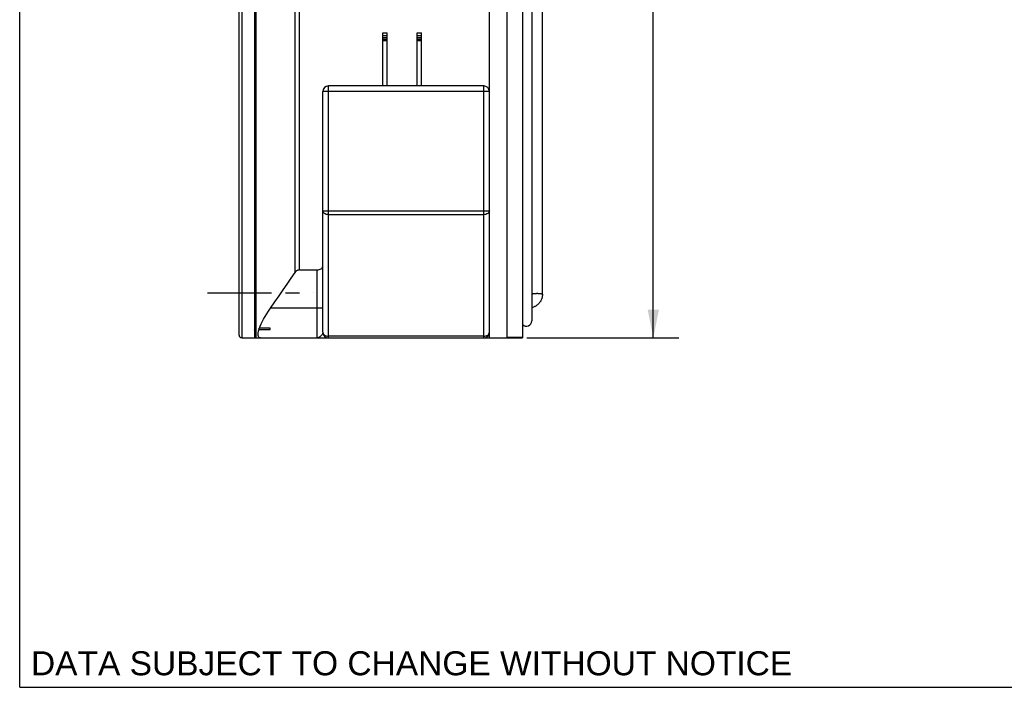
# Model space of a CAD drawing. Header units: inches. Extents: x 0 to 22, y 0 to 17.
# Tile 1 of 7: x 0 to 7, y 0 to 4.7. Entities that reach past the tile are written whole.
import ezdxf

# ---------------------------------------------------------------- set-up
doc = ezdxf.new("R2010")
doc.units = ezdxf.units.IN
doc.header["$LTSCALE"] = 1.21
doc.header["$MEASUREMENT"] = 0
doc.linetypes.add('CENTER', pattern=[0.6, 0.375, -0.075, 0.075, -0.075])
doc.layers.get('0').update_dxf_attribs({"linetype": 'CONTINUOUS'})
doc.layers.add('DEFAULT_1', color=7, linetype='CENTER')
doc.layers.add('DIMENSIONS', color=7, linetype='CONTINUOUS')
doc.styles.get("Standard").update_dxf_attribs({"font": 'arial.ttf'})
doc.dimstyles.new('DIMSTYLE_1', dxfattribs={"dimtxt": 0.17, "dimasz": 0.2, "dimexe": 0.09, "dimexo": 0.07, "dimgap": 0.0425, "dimtad": 0, "dimtih": 1, "dimtoh": 1, "dimzin": 4, "dimdsep": 46, "dimtxsty": 'Standard', "dimblk": '_FILLED', "dimblk1": '_FILLED', "dimblk2": '_FILLED', "dimcen": 0.09, "dimazin": 1, "dimtfac": 1, "dimtdec": 3, "dimtofl": 0, "dimtmove": 0, "dimatfit": 3, "dimldrblk": '_FILLED', "dimfxl": 0, "dimtolj": 1, "dimtzin": 4, "dimarcsym": 0})

# ---------------------------------------------------------------- blocks, each defined once
blk = doc.blocks.new('_FILLED')
at = {"color": 0, "linetype": 'ByBlock'}
blk.add_solid([(0, 0), (-1, 0.2), (-1, -0.2)], dxfattribs=at)
blk = doc.blocks.new('*D2')
at = {"layer": 'DIMENSIONS', "color": 2, "linetype": 'Continuous'}
for p, q in [((3.7046, 8.3918), (4.6714, 8.3918)), ((4.4914, 8.3918), (4.4914, 5.6034)), ((4.4914, 2.4749), (4.4914, 5.0084)), ((3.5946, 2.4749), (4.6714, 2.4749))]:
    blk.add_line(p, q, dxfattribs=at)
at = {"layer": 'DIMENSIONS', "color": 2, "linetype": 'Continuous', "xscale": 0.2, "yscale": 0.2, "zscale": 0.2}
for p, rotation in [((4.4914, 8.3918), 90), ((4.4914, 2.4749), 270)]:
    blk.add_blockref('_FILLED', p, dxfattribs=dict(at, rotation=rotation))
at = {"layer": 'DIMENSIONS', "color": 2, "linetype": 'Continuous', "insert": (4.4914, 5.5184), "char_height": 0.17, "width": 0.539703, "attachment_point": 2, "line_spacing_factor": 0.9}
blk.add_mtext('5.92\\PREF.', dxfattribs=at)

msp = doc.modelspace()

# ---------------------------------------------------------------- linework, layer by layer
at = {"color": 7, "linetype": 'Continuous'}
for p, q in [((0, 0), (0, 17)), ((1.9525, 2.9383), (1.9525, 8.3918)), ((1.9836, 2.9559), (1.9836, 8.3919)), ((1.5546, 2.4949), (1.5546, 8.3718)), ((3.6296, 8.2714), (3.6296, 2.5954)), ((3.7056, 2.7834), (3.7056, 8.0834)), ((1.6646, 5.3373), (1.6646, 2.4749)), ((3.4546, 2.4749), (3.4546, 5.3372)), ((1.6735, 5.2568), (1.6735, 2.4749)), ((1.5746, 5.204), (1.5746, 2.4749)), ((3.3296, 2.4749), (3.3296, 5.2264)), ((3.5646, 5.2039), (3.5646, 2.4749)), ((2.5746, 4.6338), (2.6046, 4.6338)), ((2.5746, 4.2588), (2.5746, 4.6338)), ((2.5746, 4.615), (2.6046, 4.615)), ((2.6046, 4.2588), (2.6046, 4.6338)), ((2.8171, 4.6338), (2.8471, 4.6338)), ((2.8171, 4.2588), (2.8171, 4.6338)), ((2.8171, 4.615), (2.8471, 4.615)), ((2.8471, 4.2588), (2.8471, 4.6338)), ((2.5746, 4.6028), (2.6046, 4.6028)), ((2.5746, 4.5894), (2.6046, 4.5894)), ((2.5746, 4.5809), (2.6046, 4.5809)), ((2.8171, 4.6028), (2.8471, 4.6028)), ((2.8171, 4.5894), (2.8471, 4.5894)), ((2.8171, 4.5809), (2.8471, 4.5809)), ((3.2896, 4.2588), (2.1886, 4.2588)), ((2.1886, 2.4749), (2.1886, 4.2588)), ((3.2896, 2.4749), (3.2896, 4.2588)), ((3.3296, 4.2188), (2.1486, 4.2188)), ((2.1486, 2.5149), (2.1486, 4.2188)), ((2.1486, 3.3754), (3.3296, 3.3754)), ((3.2896, 3.3471), (2.1886, 3.3471)), ((1.9836, 2.9559), (2.1086, 2.9559)), ((2.1086, 2.4749), (2.1086, 2.9559)), ((2.1486, 2.6859), (1.7785, 2.6859)), ((1.6664, 2.5254), (1.6662, 2.5267)), ((1.6667, 2.5239), (1.6664, 2.5254)), ((1.667, 2.5215), (1.6667, 2.5239)), ((1.6676, 2.5178), (1.667, 2.5215)), ((1.6684, 2.5121), (1.6676, 2.5178)), ((1.6935, 2.5349), (1.7002, 2.5443)), ((1.6935, 2.5349), (1.7746, 2.5349)), ((1.7746, 2.5443), (1.7002, 2.5443)), ((1.7746, 2.5349), (1.7746, 2.5443)), ((1.5746, 2.4749), (3.2896, 2.4749)), ((1.6699, 2.5013), (1.6684, 2.5121)), ((1.6735, 2.4749), (1.6699, 2.5013)), ((2.1086, 2.4749), (2.1886, 2.4749)), ((2.1324, 2.4855), (2.1286, 2.4824)), ((3.2896, 2.4867), (2.1886, 2.4867)), ((3.2896, 2.4749), (3.3296, 2.4749)), ((3.3296, 2.4749), (3.5646, 2.4749)), ((3.4546, 2.479), (3.5646, 2.479)), ((0, 0), (22, 0))]:
    msp.add_line(p, q, dxfattribs=at)
for points in [[(2.1886, 3.3471), (2.1808, 3.3477), (2.1733, 3.3493), (2.1664, 3.3519), (2.1603, 3.3554), (2.1553, 3.3597), (2.1516, 3.3646), (2.1493, 3.3699), (2.1486, 3.3754)], [(3.3296, 3.3754), (3.3288, 3.3699), (3.3265, 3.3646), (3.3228, 3.3597), (3.3178, 3.3554), (3.3118, 3.3519), (3.3049, 3.3493), (3.2974, 3.3477), (3.2896, 3.3471)], [(1.7785, 2.6859), (1.8086, 2.7292), (1.8383, 2.7719), (1.8675, 2.8142), (1.8963, 2.856), (1.9247, 2.8974), (1.9525, 2.9383)], [(1.9836, 2.9559), (1.9799, 2.9557), (1.9762, 2.9551), (1.9726, 2.9541), (1.9692, 2.9527), (1.9659, 2.951), (1.9628, 2.949), (1.9599, 2.9467), (1.9573, 2.9441), (1.9548, 2.9413), (1.9525, 2.9383)], [(2.1086, 2.9559), (2.1159, 2.9564), (2.1229, 2.9577), (2.1298, 2.96), (2.136, 2.9631), (2.1412, 2.967), (2.1451, 2.9717), (2.1476, 2.9768), (2.1486, 2.9825)], [(3.6296, 2.7834), (3.6296, 2.7838), (3.6298, 2.7841), (3.6301, 2.7845), (3.6305, 2.7849), (3.631, 2.7852), (3.6317, 2.7856), (3.6324, 2.7859), (3.6333, 2.7862), (3.6343, 2.7866), (3.6354, 2.7869), (3.6366, 2.7872), (3.6378, 2.7875), (3.6392, 2.7878), (3.6407, 2.788), (3.6422, 2.7883), (3.6439, 2.7885), (3.6456, 2.7888), (3.6473, 2.789), (3.6492, 2.7892), (3.6511, 2.7893), (3.653, 2.7895), (3.655, 2.7896), (3.657, 2.7897), (3.6591, 2.7898), (3.6612, 2.7899), (3.6633, 2.7899), (3.6654, 2.79), (3.6676, 2.79)], [(3.7056, 2.7834), (3.7054, 2.7788), (3.7051, 2.7743), (3.7046, 2.7698), (3.7038, 2.7653), (3.7029, 2.7609), (3.7017, 2.7565), (3.7004, 2.7522), (3.6988, 2.7479), (3.697, 2.7437), (3.695, 2.7396), (3.6929, 2.7356), (3.6905, 2.7317), (3.688, 2.7279), (3.6853, 2.7243), (3.6824, 2.7207), (3.6794, 2.7173), (3.6762, 2.714), (3.6728, 2.7109), (3.6693, 2.708), (3.6657, 2.7052), (3.6619, 2.7026), (3.658, 2.7002), (3.654, 2.6979), (3.6499, 2.6958), (3.6457, 2.694), (3.6415, 2.6923), (3.6371, 2.6908), (3.6327, 2.6895), (3.6296, 2.6888)], [(3.6676, 2.79), (3.6697, 2.79), (3.6718, 2.7899), (3.6739, 2.7899), (3.676, 2.7898), (3.6781, 2.7897), (3.6801, 2.7896), (3.6821, 2.7895), (3.684, 2.7893), (3.6859, 2.7892), (3.6878, 2.789), (3.6895, 2.7888), (3.6912, 2.7885), (3.6929, 2.7883), (3.6944, 2.788), (3.6959, 2.7878), (3.6973, 2.7875), (3.6985, 2.7872), (3.6997, 2.7869), (3.7008, 2.7866), (3.7018, 2.7862), (3.7027, 2.7859), (3.7034, 2.7856), (3.7041, 2.7852), (3.7046, 2.7849), (3.705, 2.7845), (3.7053, 2.7841), (3.7055, 2.7838), (3.7056, 2.7834)], [(1.7002, 2.5443), (1.7056, 2.5581), (1.7121, 2.5731), (1.7199, 2.5892), (1.729, 2.6065), (1.7394, 2.625), (1.7511, 2.6444), (1.7641, 2.6648), (1.7785, 2.6859)], [(1.6659, 2.5284), (1.6658, 2.5289), (1.6657, 2.5294), (1.6656, 2.5299), (1.6655, 2.5303), (1.6655, 2.5307), (1.6654, 2.5311), (1.6653, 2.5314), (1.6652, 2.5317), (1.6651, 2.532), (1.6651, 2.5322), (1.665, 2.5324), (1.6649, 2.5325), (1.6648, 2.5325), (1.6648, 2.5325), (1.6647, 2.5324), (1.6647, 2.5322), (1.6646, 2.5317), (1.6646, 2.5309), (1.6646, 2.5299)], [(1.6662, 2.5267), (1.6661, 2.5273), (1.6659, 2.5284)], [(1.7075, 2.4749), (1.7009, 2.476), (1.6958, 2.4791), (1.6924, 2.484), (1.6904, 2.4909), (1.6898, 2.4995), (1.6908, 2.5097), (1.6932, 2.5216), (1.6967, 2.534)], [(2.1486, 2.5149), (2.1484, 2.5122), (2.1478, 2.5092), (2.1468, 2.5061), (2.1454, 2.5028), (2.1436, 2.4994), (2.1414, 2.4959), (2.1388, 2.4924), (2.1358, 2.4889), (2.1324, 2.4855)], [(2.1486, 2.5149), (2.1493, 2.5094), (2.1516, 2.5041), (2.1553, 2.4992), (2.1603, 2.4949), (2.1663, 2.4914), (2.1732, 2.4888), (2.1808, 2.4872), (2.1886, 2.4867)], [(3.2896, 2.4867), (3.2973, 2.4872), (3.3048, 2.4888), (3.3118, 2.4914), (3.3178, 2.4949), (3.3228, 2.4992), (3.3265, 2.5041), (3.3288, 2.5094), (3.3296, 2.5149)], [(2.1286, 2.4824), (2.1256, 2.4803), (2.1225, 2.4785), (2.1192, 2.477), (2.1158, 2.4759), (2.1122, 2.4752), (2.1086, 2.4749)]]:
    msp.add_lwpolyline(points, dxfattribs=at)
for centre, radius, start, end in [((2.1886, 4.2188), 0.04, 90, 180), ((3.2896, 4.2188), 0.04, 0, 90), ((3.5916, 2.5954), 0.038, 224.69864, 360), ((2.1886, 2.5149), 0.04, 180, 270), ((3.2896, 2.5149), 0.04, 270, 360), ((1.5746, 2.4949), 0.02, 180, 270)]:
    msp.add_arc(centre, radius, start, end, dxfattribs=at)
at = {"layer": 'DEFAULT_1', "color": 2, "linetype": 'CENTER'}
msp.add_line((1.3306, 2.7929), (2.0846, 2.7929), dxfattribs=at)

# ---------------------------------------------------------------- texts
at = {"layer": 'DIMENSIONS', "color": 2, "linetype": 'Continuous', "insert": (2.778, 0.255), "char_height": 0.17, "width": 5.385651, "attachment_point": 2, "line_spacing_factor": 0.9}
msp.add_mtext('DATA SUBJECT TO CHANGE WITHOUT NOTICE', dxfattribs=at)

# ---------------------------------------------------------------- dimensions: what is measured, and where the dimension line sits
at = {"layer": 'DIMENSIONS', "color": 2, "linetype": 'Continuous'}
dim = msp.add_linear_dim(base=(4.4914, 2.4749), p1=(3.6346, 8.3918), p2=(3.5246, 2.4749), angle=270, text='<>\\PREF.', dimstyle='DIMSTYLE_1', dxfattribs=at)
dim.commit()
dim.dimension.update_dxf_attribs({"geometry": '*D2', "text_midpoint": (4.4914, 5.3059), "dimtype": 160})

doc.saveas('drawing.dxf')
